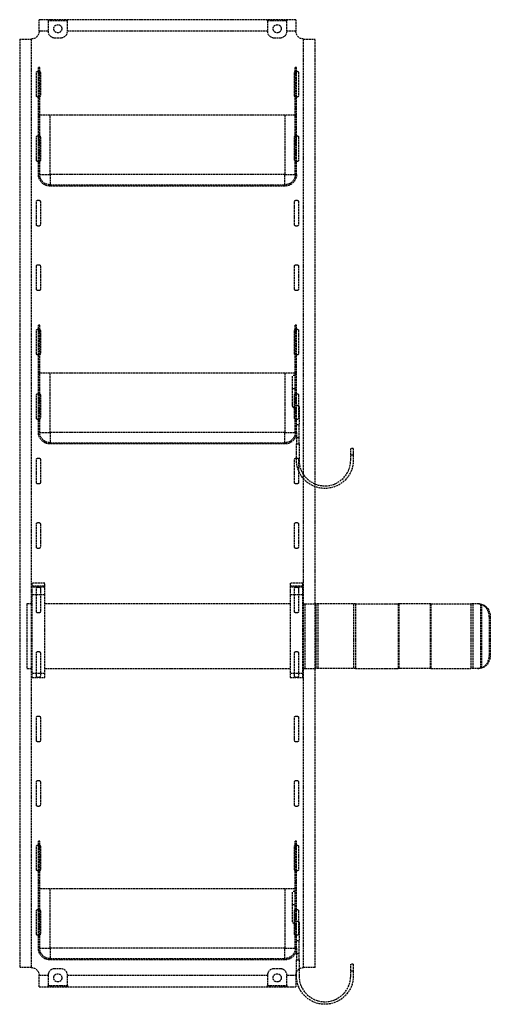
# Model space of a CAD drawing. Header units: millimetres. Extents: x -214 to 151, y -14 to 750.
import ezdxf

# ---------------------------------------------------------------- set-up
doc = ezdxf.new("R2010")
doc.units = ezdxf.units.MM
doc.header["$LTSCALE"] = 10
doc.linetypes.add('ALLCAD_Strich', pattern=[0.2, 0.15, -0.05])
doc.layers.add('BESCH_KONT_sich_schn_seit_2d', color=160, linetype='Continuous')

msp = doc.modelspace()

# ---------------------------------------------------------------- linework, layer by layer
at = {"layer": 'BESCH_KONT_sich_schn_seit_2d', "linetype": 'ALLCAD_Strich', "extrusion": (-1.09476e-47, 1, -2.22045e-16)}
for p, q in [((-199, 741), (-199, 750)), ((0, 750), (-199, 750)), ((-192, 750), (-192, 749)), ((-192, 749), (-192, 741)), ((-177, 749), (-192, 749)), ((-177, 749), (-177, 750)), ((-177, 741), (-177, 749)), ((-22, 749), (-22, 750)), ((-22, 749), (-22, 741)), ((-7, 749), (-22, 749)), ((-20, 750), (-20, 749)), ((-9, 749), (-9, 750)), ((-7, 750), (-7, 749)), ((-7, 741), (-7, 749)), ((0, 750), (0, 741)), ((-192, 741), (-199, 741)), ((-22, 741), (-177, 741)), ((0, 741), (-7, 741)), ((-214, 735), (-205, 735)), ((-214, 735), (-214, 15)), ((-205, 735), (-205, 297)), ((-187, 736), (-182, 736)), ((-17, 736), (-12, 736)), ((6, 735), (15, 735)), ((6, 15), (6, 735)), ((15, 15), (15, 735)), ((-198.5, 713), (-199.5, 713)), ((-199.5, 710), (-199.5, 713)), ((-198.5, 709.87), (-198.5, 713)), ((0.5, 713), (-0.5, 713)), ((-0.5, 709.87), (-0.5, 713)), ((0.5, 710), (0.5, 713)), ((-201, 691), (-201, 709)), ((-200, 710), (-199, 710)), ((-199.5, 690), (-199.5, 710)), ((-198.5, 707.57), (-199.5, 707.57)), ((-198.5, 690.13), (-198.5, 709.87)), ((-198, 709), (-198, 691)), ((-1, 691), (-1, 709)), ((-0.5, 690.13), (-0.5, 709.87)), ((0.5, 707.57), (-0.5, 707.57)), ((0, 710), (1, 710)), ((0.5, 690), (0.5, 710)), ((2, 709), (2, 691)), ((-199, 690), (-200, 690)), ((-199.5, 660), (-199.5, 690)), ((-198.5, 659.87), (-198.5, 690.13)), ((-0.5, 659.87), (-0.5, 690.13)), ((1, 690), (0, 690)), ((0.5, 660), (0.5, 690)), ((-198.5, 681.43), (-199.5, 681.43)), ((0.5, 681.43), (-0.5, 681.43)), ((-198.5, 676), (-199.5, 676)), ((-190.5, 676), (-198.5, 676)), ((-190.5, 630), (-190.5, 676)), ((-8.5, 676), (-190.5, 676)), ((-0.5, 676), (-8.5, 676)), ((-8.5, 676), (-8.5, 630)), ((0.5, 676), (-0.5, 676)), ((-201, 641), (-201, 659)), ((-200, 660), (-199, 660)), ((-199.5, 640), (-199.5, 660)), ((-198.5, 640.13), (-198.5, 659.87)), ((-198, 659), (-198, 641)), ((-1, 641), (-1, 659)), ((-0.5, 640.13), (-0.5, 659.87)), ((0, 660), (1, 660)), ((0.5, 640), (0.5, 660)), ((2, 659), (2, 641)), ((-198.5, 656), (-199.5, 656)), ((-199.5, 654), (-198.5, 654)), ((0.5, 656), (-0.5, 656)), ((-0.5, 654), (0.5, 654)), ((-198.5, 648), (-199.5, 648)), ((-199.5, 646), (-198.5, 646)), ((0.5, 648), (-0.5, 648)), ((-0.5, 646), (0.5, 646)), ((-199, 640), (-200, 640)), ((-199.5, 630), (-199.5, 640)), ((-198.5, 630), (-198.5, 640.13)), ((-0.5, 630), (-0.5, 640.13)), ((1, 640), (0, 640)), ((0.5, 630), (0.5, 640)), ((-198.5, 630), (-199.5, 630)), ((-198.5, 630), (-190.5, 630)), ((-190.5, 630), (-190.5, 622)), ((-8.5, 630), (-190.5, 630)), ((-8.5, 630), (-0.5, 630)), ((-8.5, 622), (-8.5, 630)), ((0.5, 630), (-0.5, 630)), ((-190.5, 621), (-190.5, 622)), ((-190.5, 622), (-8.5, 622)), ((-8.5, 621), (-190.5, 621)), ((-8.5, 622), (-8.5, 621)), ((-201, 591), (-201, 609)), ((-200, 610), (-199, 610)), ((-198, 609), (-198, 591)), ((-1, 591), (-1, 609)), ((0, 610), (1, 610)), ((2, 609), (2, 591)), ((-199, 590), (-200, 590)), ((1, 590), (0, 590)), ((-201, 541), (-201, 559)), ((-200, 560), (-199, 560)), ((-198, 559), (-198, 541)), ((-1, 541), (-1, 559)), ((0, 560), (1, 560)), ((2, 559), (2, 541)), ((-199, 540), (-200, 540)), ((1, 540), (0, 540)), ((-198.5, 513), (-199.5, 513)), ((-199.5, 510), (-199.5, 513)), ((-198.5, 509.87), (-198.5, 513)), ((0.5, 513), (-0.5, 513)), ((-0.5, 509.87), (-0.5, 513)), ((0.5, 510), (0.5, 513)), ((-201, 491), (-201, 509)), ((-200, 510), (-199, 510)), ((-199.5, 490), (-199.5, 510)), ((-198.5, 507.57), (-199.5, 507.57)), ((-198.5, 490.13), (-198.5, 509.87)), ((-198, 509), (-198, 491)), ((-1, 491), (-1, 509)), ((-0.5, 490.13), (-0.5, 509.87)), ((0.5, 507.57), (-0.5, 507.57)), ((0, 510), (1, 510)), ((0.5, 490), (0.5, 510)), ((2, 509), (2, 491)), ((-199, 490), (-200, 490)), ((-199.5, 460), (-199.5, 490)), ((-198.5, 459.87), (-198.5, 490.13)), ((-0.5, 459.87), (-0.5, 490.13)), ((1, 490), (0, 490)), ((0.5, 460), (0.5, 490)), ((-198.5, 481.43), (-199.5, 481.43)), ((0.5, 481.43), (-0.5, 481.43)), ((-198.5, 476), (-199.5, 476)), ((-190.5, 476), (-198.5, 476)), ((-190.5, 430), (-190.5, 476)), ((-8.5, 476), (-190.5, 476)), ((-0.5, 476), (-8.5, 476)), ((-8.5, 476), (-8.5, 430)), ((-2.5, 464), (-2.5, 474)), ((-0.5, 474), (-2.5, 474)), ((0.5, 476), (-0.5, 476)), ((-201, 441), (-201, 459)), ((-200, 460), (-199, 460)), ((-199.5, 440), (-199.5, 460)), ((-198.5, 440.13), (-198.5, 459.87)), ((-198, 459), (-198, 441)), ((-2.5, 450.5), (-2.5, 464)), ((-2.5, 464), (-0.5, 464)), ((-1, 441), (-1, 459)), ((-0.5, 440.13), (-0.5, 459.87)), ((0, 460), (1, 460)), ((0.5, 440), (0.5, 460)), ((2, 459), (2, 441)), ((-198.5, 456), (-199.5, 456)), ((-199.5, 454), (-198.5, 454)), ((0.5, 456), (-0.5, 456)), ((-0.5, 454), (0.5, 454)), ((-0.5, 451), (0.5, 451)), ((0.5, 451), (1, 451)), ((-198.5, 448), (-199.5, 448)), ((-199.5, 446), (-198.5, 446)), ((-0.5, 449), (-1, 449)), ((0.5, 449), (-0.5, 449)), ((0.5, 448), (-0.5, 448)), ((-0.5, 446), (0.5, 446)), ((2.5, 449.5), (2.5, 436)), ((-199, 440), (-200, 440)), ((-199.5, 430), (-199.5, 440)), ((-198.5, 430), (-198.5, 440.13)), ((-0.5, 430), (-0.5, 440.13)), ((1, 440), (0, 440)), ((0.5, 430), (0.5, 440)), ((0.5, 436), (2.5, 436)), ((2.5, 426), (2.5, 436)), ((-198.5, 430), (-199.5, 430)), ((-198.5, 430), (-190.5, 430)), ((-190.5, 430), (-190.5, 422)), ((-8.5, 430), (-190.5, 430)), ((-8.5, 430), (-0.5, 430)), ((-8.5, 422), (-8.5, 430)), ((0.5, 430), (-0.5, 430)), ((0.5, 430), (0.5, 426)), ((-190.5, 421), (-190.5, 422)), ((-190.5, 422), (-8.5, 422)), ((-8.5, 421), (-190.5, 421)), ((-8.5, 422), (-8.5, 421)), ((0.5, 426), (2.5, 426)), ((0.5, 426), (0.5, 421)), ((0.5, 421), (2.5, 421)), ((0.5, 410), (0.5, 421)), ((2.5, 421), (2.5, 426)), ((2.5, 421), (2.5, 408.5)), ((42.5, 412.5), (42.5, 417.5)), ((44.5, 417.5), (42.5, 417.5)), ((42.5, 408.5), (42.5, 412.5)), ((42.5, 412.5), (44.5, 412.5)), ((44.5, 417.5), (44.5, 412.5)), ((44.5, 412.5), (44.5, 408.5)), ((-201, 391), (-201, 409)), ((-200, 410), (-199, 410)), ((-198, 409), (-198, 391)), ((-1, 391), (-1, 409)), ((0, 410), (1, 410)), ((0.5, 408.5), (0.5, 410)), ((2, 409), (2, 391)), ((-199, 390), (-200, 390)), ((1, 390), (0, 390)), ((-201, 341), (-201, 359)), ((-200, 360), (-199, 360)), ((-198, 359), (-198, 341)), ((-1, 341), (-1, 359)), ((0, 360), (1, 360)), ((2, 359), (2, 341)), ((-199, 340), (-200, 340)), ((1, 340), (0, 340)), ((-194.5, 313), (-204.5, 313)), ((-204.5, 313), (-204.5, 311)), ((-204.5, 311), (-194.5, 311)), ((-204.5, 311), (-204.5, 304)), ((-200, 310), (-204.5, 310)), ((-201, 291), (-201, 309)), ((-200, 310), (-199, 310)), ((-194.5, 310), (-199, 310)), ((-198, 309), (-198, 291)), ((-194.5, 311), (-194.5, 313)), ((-194.5, 304), (-194.5, 311)), ((5.5, 313), (-4.5, 313)), ((-4.5, 313), (-4.5, 311)), ((-4.5, 311), (5.5, 311)), ((-4.5, 311), (-4.5, 304)), ((0, 310), (-4.5, 310)), ((-1, 291), (-1, 309)), ((0, 310), (1, 310)), ((5.5, 310), (1, 310)), ((2, 309), (2, 291)), ((5.5, 311), (5.5, 313)), ((5.5, 304), (5.5, 311)), ((-201, 304), (-204.5, 304)), ((-204.5, 304), (-204.5, 297)), ((-198, 304), (-201, 304)), ((-194.5, 304), (-198, 304)), ((-194.5, 297), (-194.5, 304)), ((-1, 304), (-4.5, 304)), ((-4.5, 304), (-4.5, 297)), ((2, 304), (-1, 304)), ((5.5, 304), (2, 304)), ((5.5, 297), (5.5, 304)), ((-205, 297), (-208.5, 297)), ((-208.5, 297), (-208.5, 247)), ((-204.5, 297), (-205, 297)), ((-205, 297), (-205, 247)), ((-204.5, 297), (-204.5, 247)), ((-4.5, 297), (-194.5, 297)), ((-194.5, 247), (-194.5, 297)), ((-4.5, 297), (-4.5, 247)), ((6, 297), (5.5, 297)), ((5.5, 247), (5.5, 297)), ((6, 247), (6, 297)), ((6, 297), (6.92, 297)), ((6.92, 297), (6.92, 247)), ((6.92, 297), (15, 297)), ((15, 297), (15.58, 297)), ((46.11, 297), (15.58, 297)), ((15.58, 297), (15.58, 247)), ((16.96, 297), (16.96, 247)), ((44.6, 297), (44.6, 247)), ((46.11, 297), (79.18, 297)), ((46.11, 297), (46.11, 247)), ((79.18, 297), (79.18, 247)), ((104.71, 297), (79.18, 297)), ((79.89, 297), (79.89, 247)), ((104.11, 297), (104.11, 247)), ((104.71, 297), (104.71, 247)), ((104.71, 297), (135.61, 297)), ((141.83, 297), (135.61, 297)), ((135.61, 297), (135.61, 247)), ((137.09, 297), (137.09, 247)), ((142.99, 296.8), (142.99, 247.2)), ((143.75, 296.8), (143.75, 247.2)), ((-199, 290), (-200, 290)), ((1, 290), (0, 290)), ((149.92, 287), (149.92, 257)), ((150.68, 287), (149.92, 287)), ((150.68, 287), (150.68, 257)), ((-200, 260), (-199, 260)), ((0, 260), (1, 260)), ((-201, 241), (-201, 259)), ((-198, 259), (-198, 241)), ((-1, 241), (-1, 259)), ((2, 259), (2, 241)), ((149.92, 257), (150.68, 257)), ((-208.5, 247), (-205, 247)), ((-205, 247), (-205, 15)), ((-205, 247), (-204.5, 247)), ((-204.5, 247), (-204.5, 240)), ((-194.5, 240), (-194.5, 247)), ((-194.5, 247), (-4.5, 247)), ((-4.5, 247), (-4.5, 240)), ((5.5, 240), (5.5, 247)), ((5.5, 247), (6, 247)), ((6, 247), (6.92, 247)), ((6.92, 247), (15, 247)), ((15, 247), (15.58, 247)), ((46.11, 247), (15.58, 247)), ((46.11, 247), (79.18, 247)), ((104.71, 247), (79.18, 247)), ((104.71, 247), (135.61, 247)), ((141.83, 247), (135.61, 247)), ((-194.5, 243), (-204.5, 243)), ((-204.5, 240), (-200, 240)), ((-199, 240), (-200, 240)), ((-199, 240), (-194.5, 240)), ((5.5, 243), (-4.5, 243)), ((-4.5, 240), (0, 240)), ((1, 240), (0, 240)), ((1, 240), (5.5, 240)), ((-201, 191), (-201, 209)), ((-200, 210), (-199, 210)), ((-198, 209), (-198, 191)), ((-1, 191), (-1, 209)), ((0, 210), (1, 210)), ((2, 209), (2, 191)), ((-199, 190), (-200, 190)), ((1, 190), (0, 190)), ((-201, 141), (-201, 159)), ((-200, 160), (-199, 160)), ((-198, 159), (-198, 141)), ((-1, 141), (-1, 159)), ((0, 160), (1, 160)), ((2, 159), (2, 141)), ((-199, 140), (-200, 140)), ((1, 140), (0, 140)), ((-201, 91), (-201, 109)), ((-200, 110), (-199, 110)), ((-198.5, 113), (-199.5, 113)), ((-199.5, 110), (-199.5, 113)), ((-199.5, 90), (-199.5, 110)), ((-198.5, 107.57), (-199.5, 107.57)), ((-198.5, 109.87), (-198.5, 113)), ((-198.5, 90.13), (-198.5, 109.87)), ((-198, 109), (-198, 91)), ((-1, 91), (-1, 109)), ((0.5, 113), (-0.5, 113)), ((-0.5, 109.87), (-0.5, 113)), ((-0.5, 90.13), (-0.5, 109.87)), ((0.5, 107.57), (-0.5, 107.57)), ((0, 110), (1, 110)), ((0.5, 110), (0.5, 113)), ((0.5, 90), (0.5, 110)), ((2, 109), (2, 91)), ((-199, 90), (-200, 90)), ((-199.5, 60), (-199.5, 90)), ((-198.5, 59.87), (-198.5, 90.13)), ((-0.5, 59.87), (-0.5, 90.13)), ((1, 90), (0, 90)), ((0.5, 60), (0.5, 90)), ((-198.5, 81.43), (-199.5, 81.43)), ((0.5, 81.43), (-0.5, 81.43)), ((-198.5, 76), (-199.5, 76)), ((-190.5, 76), (-198.5, 76)), ((-190.5, 30), (-190.5, 76)), ((-8.5, 76), (-190.5, 76)), ((-0.5, 76), (-8.5, 76)), ((-8.5, 76), (-8.5, 30)), ((-2.5, 64), (-2.5, 74)), ((-0.5, 74), (-2.5, 74)), ((0.5, 76), (-0.5, 76)), ((-2.5, 50.5), (-2.5, 64)), ((-2.5, 64), (-0.5, 64)), ((-201, 41), (-201, 59)), ((-200, 60), (-199, 60)), ((-199.5, 40), (-199.5, 60)), ((-198.5, 56), (-199.5, 56)), ((-199.5, 54), (-198.5, 54)), ((-198.5, 40.13), (-198.5, 59.87)), ((-198, 59), (-198, 41)), ((-1, 41), (-1, 59)), ((-0.5, 40.13), (-0.5, 59.87)), ((0.5, 56), (-0.5, 56)), ((-0.5, 54), (0.5, 54)), ((0, 60), (1, 60)), ((0.5, 40), (0.5, 60)), ((2, 59), (2, 41)), ((-198.5, 48), (-199.5, 48)), ((-199.5, 46), (-198.5, 46)), ((-0.5, 49), (-1, 49)), ((-0.5, 51), (0.5, 51)), ((0.5, 49), (-0.5, 49)), ((0.5, 48), (-0.5, 48)), ((-0.5, 46), (0.5, 46)), ((0.5, 51), (1, 51)), ((2.5, 49.5), (2.5, 36)), ((-199, 40), (-200, 40)), ((-199.5, 30), (-199.5, 40)), ((-198.5, 30), (-198.5, 40.13)), ((-0.5, 30), (-0.5, 40.13)), ((1, 40), (0, 40)), ((0.5, 30), (0.5, 40)), ((0.5, 36), (2.5, 36)), ((2.5, 26), (2.5, 36)), ((-198.5, 30), (-199.5, 30)), ((-198.5, 30), (-190.5, 30)), ((-190.5, 30), (-190.5, 22)), ((-8.5, 30), (-190.5, 30)), ((-8.5, 30), (-0.5, 30)), ((-8.5, 22), (-8.5, 30)), ((0.5, 30), (-0.5, 30)), ((0.5, 30), (0.5, 26)), ((0.5, 26), (2.5, 26)), ((0.5, 26), (0.5, 21)), ((2.5, 21), (2.5, 26)), ((-190.5, 21), (-190.5, 22)), ((-190.5, 22), (-8.5, 22)), ((-8.5, 21), (-190.5, 21)), ((-8.5, 22), (-8.5, 21)), ((0.5, 21), (2.5, 21)), ((0.5, 11.4), (0.5, 21)), ((2.5, 21), (2.5, 13.87)), ((42.5, 12.5), (42.5, 17.5)), ((44.5, 17.5), (42.5, 17.5)), ((44.5, 17.5), (44.5, 12.5)), ((-205, 15), (-214, 15)), ((-199, 0), (-199, 9)), ((-199, 9), (-192, 9)), ((-192, 9), (-192, 1)), ((-182, 14), (-187, 14)), ((-177, 9), (-22, 9)), ((-177, 1), (-177, 9)), ((-22, 9), (-22, 1)), ((-12, 14), (-17, 14)), ((-7, 9), (0, 9)), ((-7, 1), (-7, 9)), ((0, 9), (0, 0)), ((0.5, 8.5), (0.5, 11.4)), ((2.5, 13.87), (2.5, 8.5)), ((15, 15), (6, 15)), ((42.5, 8.5), (42.5, 12.5)), ((42.5, 12.5), (44.5, 12.5)), ((44.5, 12.5), (44.5, 8.5)), ((-192, 0), (-192, 1)), ((-192, 1), (-177, 1)), ((-190, 1), (-190, 0)), ((-179, 0), (-179, 1)), ((-177, 1), (-177, 0)), ((-22, 0), (-22, 1)), ((-22, 1), (-7, 1)), ((-20, 1), (-20, 0)), ((-9, 0), (-9, 1)), ((-7, 1), (-7, 0)), ((0, 0.01), (0, 0.01)), ((0, 0.01), (0, 0.01)), ((0, 0.01), (0, 0.01)), ((0, 0), (0, 0.01)), ((0, 0.01), (0, 0.01)), ((0, 0.01), (0, 0.01)), ((0, 0.01), (0, 0.01)), ((0, 0.01), (0, 0.01)), ((0, 0.01), (0, 0.01)), ((0, 0.01), (0, 0.01)), ((0, 0.01), (0, 0.01)), ((0, 0), (0, 0)), ((0, 0), (0, 0)), ((0, 0), (0, 0)), ((0, 0), (0, 0)), ((0, 0), (0, 0)), ((0, 0), (0, 0)), ((0, 0), (0, 0)), ((-199, 0), (0, 0))]:
    msp.add_line(p, q, dxfattribs=at)
at = {"layer": 'BESCH_KONT_sich_schn_seit_2d', "linetype": 'ALLCAD_Strich'}
for centre in [(-184.5, 743), (-14.5, 743), (-184.5, 7), (-14.5, 7)]:
    msp.add_circle(centre, 3.15, dxfattribs=at)
at = {"layer": 'BESCH_KONT_sich_schn_seit_2d', "linetype": 'ALLCAD_Strich', "extrusion": (-2.22045e-16, -2.22045e-16, -1)}
for centre, radius, start, end in [((205, 741), 6, 180, 270), ((-6, 741), 6, 270, 0), ((200, 709), 1, 0, 90), ((199, 709), 1, 90, 180), ((0, 709), 1, 360, 90), ((-1, 709), 1, 90, 180), ((200, 691), 1, 270, 0), ((199, 691), 1, 180, 270), ((0, 691), 1, 270, 0), ((-1, 691), 1, 180, 270), ((200, 659), 1, 0, 90), ((199, 659), 1, 90, 180), ((0, 659), 1, 360, 90), ((-1, 659), 1, 90, 180), ((200, 641), 1, 270, 0), ((199, 641), 1, 180, 270), ((0, 641), 1, 270, 0), ((-1, 641), 1, 180, 270), ((190.5, 630), 9, 270, 0), ((190.5, 630), 8, 270, 0), ((8.5, 630), 8, 180, 270), ((8.5, 630), 9, 180, 270), ((200, 609), 1, 0, 90), ((199, 609), 1, 90, 180), ((0, 609), 1, 360, 90), ((-1, 609), 1, 90, 180), ((200, 591), 1, 270, 0), ((199, 591), 1, 180, 270), ((0, 591), 1, 270, 0), ((-1, 591), 1, 180, 270), ((200, 559), 1, 0, 90), ((199, 559), 1, 90, 180), ((0, 559), 1, 360, 90), ((-1, 559), 1, 90, 180), ((200, 541), 1, 270, 0), ((199, 541), 1, 180, 270), ((0, 541), 1, 270, 0), ((-1, 541), 1, 180, 270), ((200, 509), 1, 0, 90), ((199, 509), 1, 90, 180), ((0, 509), 1, 0, 90), ((-1, 509), 1, 90, 180), ((200, 491), 1, 270, 0), ((199, 491), 1, 180, 270), ((0, 491), 1, 270, 0), ((-1, 491), 1, 180, 270), ((200, 459), 1, 0, 90), ((199, 459), 1, 90, 180), ((0, 459), 1, 0, 90), ((-1, 459), 1, 90, 180), ((1, 450.5), 1.5, 270, 0), ((-1, 449.5), 1.5, 90, 131.81031), ((-1, 449.5), 1.5, 131.81031, 180), ((200, 441), 1, 270, 0), ((199, 441), 1, 180, 270), ((0, 441), 1, 270, 0), ((-1, 441), 1, 180, 270), ((190.5, 430), 9, 270, 0), ((190.5, 430), 8, 270, 0), ((8.5, 430), 8, 180, 270), ((8.5, 430), 9, 180, 270), ((200, 409), 1, 0, 90), ((199, 409), 1, 90, 180), ((0, 409), 1, 0, 90), ((-22.5, 408.5), 22, 338.72003, 0), ((-1, 409), 1, 90, 180), ((-22.5, 408.5), 22, 180, 289.93227), ((-22.5, 408.5), 22, 289.93227, 338.72003), ((200, 391), 1, 270, 0), ((199, 391), 1, 180, 270), ((0, 391), 1, 270, 0), ((-1, 391), 1, 180, 270), ((200, 359), 1, 0, 90), ((199, 359), 1, 90, 180), ((0, 359), 1, 0, 90), ((-1, 359), 1, 90, 180), ((200, 341), 1, 270, 0), ((199, 341), 1, 180, 270), ((0, 341), 1, 270, 0), ((-1, 341), 1, 180, 270), ((200, 309), 1, 0, 90), ((199, 309), 1, 90, 180), ((0, 309), 1, 0, 90), ((-1, 309), 1, 90, 180), ((200, 291), 1, 270, 0), ((199, 291), 1, 180, 270), ((0, 291), 1, 270, 0), ((-1, 291), 1, 180, 270), ((200, 259), 1, 0, 90), ((199, 259), 1, 90, 180), ((0, 259), 1, 0, 90), ((-1, 259), 1, 90, 180), ((200, 241), 1, 270, 0), ((199, 241), 1, 180, 270), ((0, 241), 1, 270, 0), ((-1, 241), 1, 180, 270), ((200, 209), 1, 0, 90), ((199, 209), 1, 90, 180), ((0, 209), 1, 0, 90), ((-1, 209), 1, 90, 180), ((200, 191), 1, 270, 0), ((199, 191), 1, 180, 270), ((0, 191), 1, 270, 0), ((-1, 191), 1, 180, 270), ((200, 159), 1, 0, 90), ((199, 159), 1, 90, 180), ((0, 159), 1, 0, 90), ((-1, 159), 1, 90, 180), ((200, 141), 1, 270, 0), ((199, 141), 1, 180, 270), ((0, 141), 1, 270, 0), ((-1, 141), 1, 180, 270), ((200, 109), 1, 0, 90), ((199, 109), 1, 90, 180), ((0, 109), 1, 0, 90), ((-1, 109), 1, 90, 180), ((200, 91), 1, 270, 0), ((199, 91), 1, 180, 270), ((0, 91), 1, 270, 0), ((-1, 91), 1, 180, 270), ((200, 59), 1, 0, 90), ((199, 59), 1, 90, 180), ((0, 59), 1, 0, 90), ((-1, 59), 1, 90, 180), ((1, 50.5), 1.5, 270, 0), ((-1, 49.5), 1.5, 90, 131.81031), ((-1, 49.5), 1.5, 131.81031, 180), ((200, 41), 1, 270, 0), ((199, 41), 1, 180, 270), ((0, 41), 1, 270, 0), ((-1, 41), 1, 180, 270), ((190.5, 30), 9, 270, 0), ((190.5, 30), 8, 270, 0), ((8.5, 30), 8, 180, 270), ((8.5, 30), 9, 180, 270), ((205, 9), 6, 90, 180), ((-6, 9), 6, 0, 90), ((-22.5, 8.5), 22, 180, 0)]:
    msp.add_arc(centre, radius, start, end, dxfattribs=at)
at = {"layer": 'BESCH_KONT_sich_schn_seit_2d', "linetype": 'ALLCAD_Strich'}
for centre, radius, start, end in [((-187, 741), 5, 180, 270), ((-182, 741), 5, 270, 0), ((-17, 741), 5, 180, 270), ((-12, 741), 5, 270, 0), ((22.5, 408.5), 20, 180, 247.97569), ((22.5, 408.5), 20, 247.97569, 0), ((-187, 9), 5, 90, 180), ((-182, 9), 5, 0, 90), ((-17, 9), 5, 90, 180), ((-12, 9), 5, 0, 90), ((22.5, 8.5), 20, 180, 0)]:
    msp.add_arc(centre, radius, start, end, dxfattribs=at)
for centre, major_axis, start_param, end_param in [((141.26, 287), (0, 10), -1.570796, -0.201358), ((141.26, 257), (0, -10), 0.201358, 1.570796)]:
    msp.add_ellipse(centre, major_axis=major_axis, ratio=0.865967, start_param=start_param, end_param=end_param, dxfattribs=at)
at = {"layer": 'BESCH_KONT_sich_schn_seit_2d', "linetype": 'ALLCAD_Strich', "extrusion": (-2.22045e-16, -2.22045e-16, -1)}
for centre, major_axis, start_param, end_param in [((142.02, 287), (0, 10), 0.201358, 1.570796), ((142.02, 257), (0, -10), -1.570796, -0.201358)]:
    msp.add_ellipse(centre, major_axis=major_axis, ratio=0.865967, start_param=start_param, end_param=end_param, dxfattribs=at)
at = {"layer": 'BESCH_KONT_sich_schn_seit_2d', "linetype": 'ALLCAD_Strich'}
for points, knots in [([(142.99, 296.8), (142.57, 296.9), (142.06, 296.96), (141.35, 297), (141.17, 297), (140.99, 297)], [-0.6030139, -0.6030139, -0.6030139, -0.6030139, -0.4526999, -0.4526999, -0.4010976, -0.4010976, -0.4010976, -0.4010976]), ([(140.99, 247), (141.17, 247), (141.35, 247), (142.06, 247.04), (142.57, 247.1), (142.99, 247.2)], [0.4010976, 0.4010976, 0.4010976, 0.4010976, 0.4526999, 0.4526999, 0.6030139, 0.6030139, 0.6030139, 0.6030139])]:
    msp.add_open_spline(points, degree=3, knots=knots, dxfattribs=at)
for points in [[(141.83, 297), (142.52, 297), (143.19, 296.93), (143.75, 296.8)], [(143.75, 247.2), (143.19, 247.07), (142.52, 247), (141.83, 247)]]:
    msp.add_open_spline(points, degree=3, dxfattribs=at)

doc.saveas('drawing.dxf')
